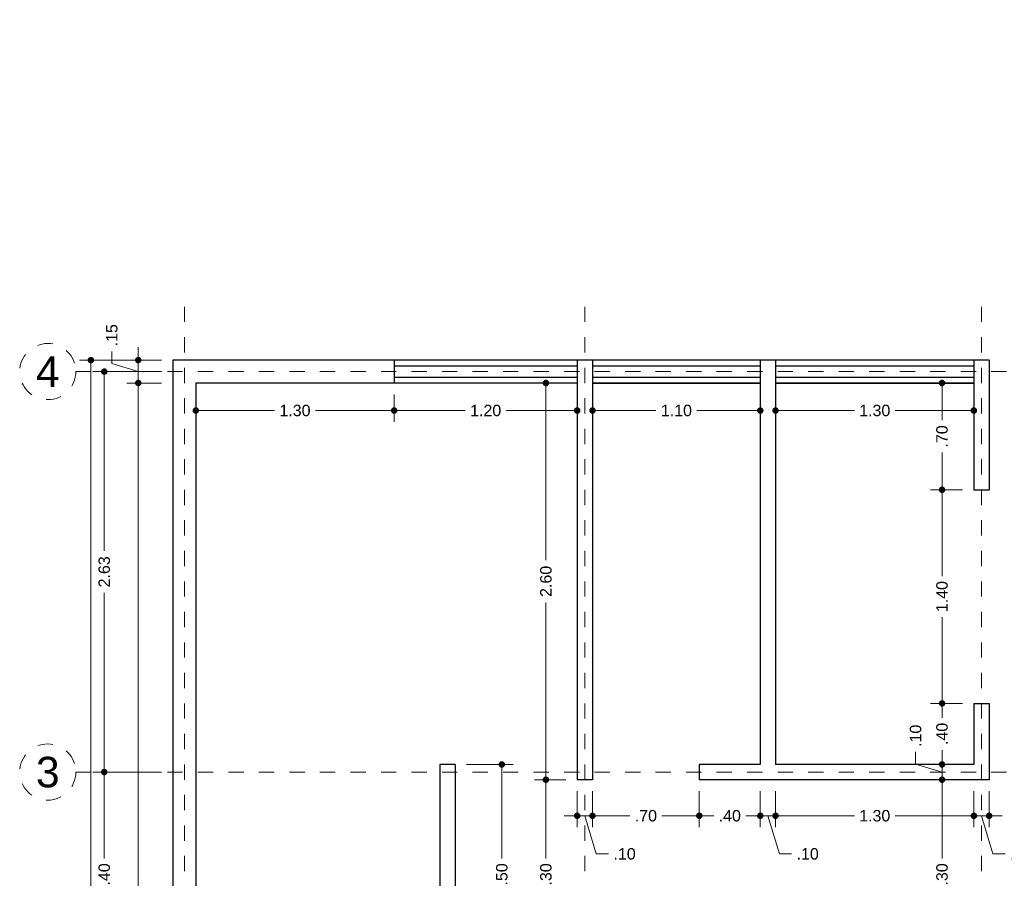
# Model space of a CAD drawing. Header units: millimetres. Extents: x 2563.1 to 2573.1, y 874.8 to 885.8.
# Tile 4 of 5: x 2563.1 to 2569.6, y 879.9 to 885.5. Entities that reach past the tile are written whole.
import ezdxf
from ezdxf.enums import TextEntityAlignment as Align

# ---------------------------------------------------------------- set-up
doc = ezdxf.new("R2010")
doc.units = ezdxf.units.MM
doc.header["$LTSCALE"] = 0.001
doc.linetypes.add('CENTER2', pattern=[28.575, 19.05, -3.175, 3.175, -3.175])
for name, color, linetype, lineweight in [('Cotas', 7, 'Continuous', 18), ('Ejes', 7, 'CENTER2', 5), ('Muros', 7, 'Continuous', 30), ('Ventanas', 250, 'Continuous', 25)]:
    doc.layers.add(name, color=color, linetype=linetype, lineweight=lineweight)
doc.styles.get("Standard").update_dxf_attribs({"font": 'arial.ttf'})
doc.dimstyles.new('1-50', dxfattribs={"dimscale": 50, "dimtxt": 0.0015, "dimasz": 0.00085, "dimexe": 0.0015, "dimexo": 0.0015, "dimgap": 0.0008, "dimtad": 0, "dimzin": 4, "dimdsep": 46, "dimtxsty": 'Standard', "dimblk": 'DOT', "dimcen": 0.09, "dimclrd": 256, "dimclre": 256, "dimclrt": 256, "dimadec": 0, "dimazin": 0, "dimtfac": 1, "dimtmove": 0, "dimatfit": 2, "dimfxl": 0.0015, "dimtfill": 1, "dimtolj": 1, "dimtzin": 4, "dimlwd": -1, "dimlwe": -1, "dimarcsym": 0})

# ---------------------------------------------------------------- blocks, each defined once
blk = doc.blocks.new('_DOT')
at = {"color": 0, "linetype": 'ByBlock'}
blk.add_line((-0.5, 0), (-1, 0), dxfattribs=at)
at = {"color": 0, "linetype": 'ByBlock', "const_width": 0.5}
blk.add_lwpolyline([(-0.25, 0, 1), (0.25, 0, 1)], format="xyb", close=True, dxfattribs=at)
blk = doc.blocks.new('*D2')
at = {"layer": 'Cotas', "transparency": 16777216}
for p, q in [((2564.0774, 883.2855), (2563.5399, 883.2855)), ((2563.6149, 883.243), (2563.6149, 879.7725)), ((2563.6149, 876.028), (2563.6149, 879.4986)), ((2564.0774, 875.9855), (2563.5399, 875.9855))]:
    blk.add_line(p, q, dxfattribs=at)
at = {"layer": 'Defpoints', "color": 0, "transparency": 16777216}
for p in [(2564.1524, 883.2855), (2563.6149, 875.9855), (2564.1524, 875.9855)]:
    blk.add_point(p, dxfattribs=at)
at = {"layer": 'Cotas', "transparency": 16777216, "xscale": 0.0425, "yscale": 0.0425, "zscale": 0.0425}
for p, rotation in [((2563.6149, 883.2855), 90), ((2563.6149, 875.9855), 270)]:
    blk.add_blockref('_DOT', p, dxfattribs=dict(at, rotation=rotation))
at = {"layer": 'Cotas', "transparency": 16777216, "insert": (2563.6149, 879.6355), "char_height": 0.075, "attachment_point": 5, "rotation": 90, "bg_fill": 3, "box_fill_scale": 1.1, "bg_fill_color": 256, "bg_fill_true_color": 13158600, "bg_fill_transparency": 0}
blk.add_mtext('\\A1;7.30', dxfattribs=at)
blk = doc.blocks.new('*D5')
at = {"layer": 'Cotas', "transparency": 16777216}
for p, q in [((2564.0774, 880.5855), (2563.6275, 880.5855)), ((2563.7025, 880.543), (2563.7025, 880.0193)), ((2563.7025, 879.228), (2563.7025, 879.7518)), ((2564.0774, 879.1855), (2563.6275, 879.1855))]:
    blk.add_line(p, q, dxfattribs=at)
at = {"layer": 'Defpoints', "color": 0, "transparency": 16777216}
for p in [(2563.7025, 880.5855), (2564.1524, 880.5855), (2564.1524, 879.1855)]:
    blk.add_point(p, dxfattribs=at)
at = {"layer": 'Cotas', "transparency": 16777216, "xscale": 0.0425, "yscale": 0.0425, "zscale": 0.0425}
for p, rotation in [((2563.7025, 880.5855), 90), ((2563.7025, 879.1855), 270)]:
    blk.add_blockref('_DOT', p, dxfattribs=dict(at, rotation=rotation))
at = {"layer": 'Cotas', "transparency": 16777216, "insert": (2563.7025, 879.8855), "char_height": 0.075, "attachment_point": 5, "rotation": 90, "bg_fill": 3, "box_fill_scale": 1.1, "bg_fill_color": 256, "bg_fill_true_color": 13158600, "bg_fill_transparency": 0}
blk.add_mtext('\\A1;1.40', dxfattribs=at)
blk = doc.blocks.new('*D6')
at = {"layer": 'Cotas', "transparency": 16777216}
for p, q in [((2564.0774, 883.2105), (2563.6275, 883.2105)), ((2563.7025, 883.168), (2563.7025, 882.0361)), ((2563.7025, 880.628), (2563.7025, 881.76)), ((2564.0774, 880.5855), (2563.6275, 880.5855))]:
    blk.add_line(p, q, dxfattribs=at)
at = {"layer": 'Defpoints', "color": 0, "transparency": 16777216}
for p in [(2563.7025, 883.2105), (2564.1524, 883.2105), (2564.1524, 880.5855)]:
    blk.add_point(p, dxfattribs=at)
at = {"layer": 'Cotas', "transparency": 16777216, "xscale": 0.0425, "yscale": 0.0425, "zscale": 0.0425}
for p, rotation in [((2563.7025, 883.2105), 90), ((2563.7025, 880.5855), 270)]:
    blk.add_blockref('_DOT', p, dxfattribs=dict(at, rotation=rotation))
at = {"layer": 'Cotas', "transparency": 16777216, "insert": (2563.7025, 881.898), "char_height": 0.075, "attachment_point": 5, "rotation": 90, "bg_fill": 3, "box_fill_scale": 1.1, "bg_fill_color": 256, "bg_fill_true_color": 13158600, "bg_fill_transparency": 0}
blk.add_mtext('\\A1;2.63', dxfattribs=at)
blk = doc.blocks.new('*D7')
at = {"layer": 'Cotas', "transparency": 16777216}
for p, q in [((2564.0774, 883.1355), (2563.8503, 883.1355)), ((2563.9253, 883.093), (2563.9253, 879.7725)), ((2563.9253, 876.178), (2563.9253, 879.4986)), ((2564.0774, 876.1355), (2563.8503, 876.1355))]:
    blk.add_line(p, q, dxfattribs=at)
at = {"layer": 'Defpoints', "color": 0, "transparency": 16777216}
for p in [(2563.9253, 883.1355), (2564.1524, 883.1355), (2564.1524, 876.1355)]:
    blk.add_point(p, dxfattribs=at)
at = {"layer": 'Cotas', "transparency": 16777216, "xscale": 0.0425, "yscale": 0.0425, "zscale": 0.0425}
for p, rotation in [((2563.9253, 883.1355), 90), ((2563.9253, 876.1355), 270)]:
    blk.add_blockref('_DOT', p, dxfattribs=dict(at, rotation=rotation))
at = {"layer": 'Cotas', "transparency": 16777216, "insert": (2563.9253, 879.6355), "char_height": 0.075, "attachment_point": 5, "rotation": 90, "bg_fill": 3, "box_fill_scale": 1.1, "bg_fill_color": 256, "bg_fill_true_color": 13158600, "bg_fill_transparency": 0}
blk.add_mtext('\\A1;7.00', dxfattribs=at)
blk = doc.blocks.new('*D8')
at = {"layer": 'Cotas', "transparency": 16777216}
for p, q in [((2563.9253, 883.328), (2563.9253, 883.3705)), ((2563.752, 883.2625), (2563.752, 883.3425)), ((2563.9253, 883.2105), (2563.752, 883.2625)), ((2564.0774, 883.2855), (2563.8503, 883.2855)), ((2563.9253, 883.1355), (2563.9253, 883.2855)), ((2563.9253, 883.1355), (2563.9253, 883.2855)), ((2564.0774, 883.1355), (2563.8503, 883.1355)), ((2563.9253, 883.093), (2563.9253, 883.0505))]:
    blk.add_line(p, q, dxfattribs=at)
at = {"layer": 'Defpoints', "color": 0, "transparency": 16777216}
for p in [(2563.9253, 883.2855), (2564.1524, 883.2855), (2564.1524, 883.1355)]:
    blk.add_point(p, dxfattribs=at)
at = {"layer": 'Cotas', "transparency": 16777216, "xscale": 0.0425, "yscale": 0.0425, "zscale": 0.0425}
for p, rotation in [((2563.9253, 883.2855), 270), ((2563.9253, 883.1355), 90)]:
    blk.add_blockref('_DOT', p, dxfattribs=dict(at, rotation=rotation))
at = {"layer": 'Cotas', "transparency": 16777216, "insert": (2563.752, 883.4485), "char_height": 0.075, "attachment_point": 5, "rotation": 90, "bg_fill": 3, "box_fill_scale": 1.1, "bg_fill_color": 256, "bg_fill_true_color": 13158600, "bg_fill_transparency": 0}
blk.add_mtext('\\A1;.15', dxfattribs=at)
blk = doc.blocks.new('*D27')
at = {"layer": 'Cotas', "transparency": 16777216}
for p, q in [((2569.3274, 883.1355), (2569.1186, 883.1355)), ((2569.1936, 883.093), (2569.1936, 882.8911)), ((2569.1936, 882.478), (2569.1936, 882.68)), ((2569.3274, 882.4355), (2569.1186, 882.4355))]:
    blk.add_line(p, q, dxfattribs=at)
at = {"layer": 'Defpoints', "color": 0, "transparency": 16777216}
for p in [(2569.4024, 883.1355), (2569.1936, 882.4355), (2569.4024, 882.4355)]:
    blk.add_point(p, dxfattribs=at)
at = {"layer": 'Cotas', "transparency": 16777216, "xscale": 0.0425, "yscale": 0.0425, "zscale": 0.0425}
for p, rotation in [((2569.1936, 883.1355), 90), ((2569.1936, 882.4355), 270)]:
    blk.add_blockref('_DOT', p, dxfattribs=dict(at, rotation=rotation))
at = {"layer": 'Cotas', "transparency": 16777216, "insert": (2569.1936, 882.7855), "char_height": 0.075, "attachment_point": 5, "rotation": 90, "bg_fill": 3, "box_fill_scale": 1.1, "bg_fill_color": 256, "bg_fill_true_color": 13158600, "bg_fill_transparency": 0}
blk.add_mtext('\\A1;.70', dxfattribs=at)
blk = doc.blocks.new('*D28')
at = {"layer": 'Cotas', "transparency": 16777216}
for p, q in [((2569.3274, 882.4355), (2569.1186, 882.4355)), ((2569.1936, 882.393), (2569.1936, 881.8693)), ((2569.1936, 881.078), (2569.1936, 881.6018)), ((2569.3274, 881.0355), (2569.1186, 881.0355))]:
    blk.add_line(p, q, dxfattribs=at)
at = {"layer": 'Defpoints', "color": 0, "transparency": 16777216}
for p in [(2569.4024, 882.4355), (2569.1936, 881.0355), (2569.4024, 881.0355)]:
    blk.add_point(p, dxfattribs=at)
at = {"layer": 'Cotas', "transparency": 16777216, "xscale": 0.0425, "yscale": 0.0425, "zscale": 0.0425}
for p, rotation in [((2569.1936, 882.4355), 90), ((2569.1936, 881.0355), 270)]:
    blk.add_blockref('_DOT', p, dxfattribs=dict(at, rotation=rotation))
at = {"layer": 'Cotas', "transparency": 16777216, "insert": (2569.1936, 881.7355), "char_height": 0.075, "attachment_point": 5, "rotation": 90, "bg_fill": 3, "box_fill_scale": 1.1, "bg_fill_color": 256, "bg_fill_true_color": 13158600, "bg_fill_transparency": 0}
blk.add_mtext('\\A1;1.40', dxfattribs=at)
blk = doc.blocks.new('*D29')
at = {"layer": 'Cotas', "transparency": 16777216}
for p, q in [((2569.3274, 881.0355), (2569.1186, 881.0355)), ((2569.1936, 880.993), (2569.1936, 880.9411)), ((2569.1936, 880.678), (2569.1936, 880.73)), ((2569.3274, 880.6355), (2569.1186, 880.6355))]:
    blk.add_line(p, q, dxfattribs=at)
at = {"layer": 'Defpoints', "color": 0, "transparency": 16777216}
for p in [(2569.4024, 881.0355), (2569.1936, 880.6355), (2569.4024, 880.6355)]:
    blk.add_point(p, dxfattribs=at)
at = {"layer": 'Cotas', "transparency": 16777216, "xscale": 0.0425, "yscale": 0.0425, "zscale": 0.0425}
for p, rotation in [((2569.1936, 881.0355), 90), ((2569.1936, 880.6355), 270)]:
    blk.add_blockref('_DOT', p, dxfattribs=dict(at, rotation=rotation))
at = {"layer": 'Cotas', "transparency": 16777216, "insert": (2569.1936, 880.8355), "char_height": 0.075, "attachment_point": 5, "rotation": 90, "bg_fill": 3, "box_fill_scale": 1.1, "bg_fill_color": 256, "bg_fill_true_color": 13158600, "bg_fill_transparency": 0}
blk.add_mtext('\\A1;.40', dxfattribs=at)
blk = doc.blocks.new('*D30')
at = {"layer": 'Cotas', "transparency": 16777216}
for p, q in [((2569.0204, 880.6375), (2569.0204, 880.7175)), ((2569.1936, 880.678), (2569.1936, 880.7205)), ((2569.1936, 880.5855), (2569.0204, 880.6375)), ((2569.3274, 880.6355), (2569.1186, 880.6355)), ((2569.1936, 880.6355), (2569.1936, 880.5355)), ((2569.1936, 880.6355), (2569.1936, 880.5355)), ((2569.3231, 880.5355), (2569.1186, 880.5355)), ((2569.1936, 880.493), (2569.1936, 880.4505))]:
    blk.add_line(p, q, dxfattribs=at)
at = {"layer": 'Defpoints', "color": 0, "transparency": 16777216}
for p in [(2569.4024, 880.6355), (2569.1936, 880.5355), (2569.3981, 880.5355)]:
    blk.add_point(p, dxfattribs=at)
at = {"layer": 'Cotas', "transparency": 16777216, "xscale": 0.0425, "yscale": 0.0425, "zscale": 0.0425}
for p, rotation in [((2569.1936, 880.6355), 270), ((2569.1936, 880.5355), 90)]:
    blk.add_blockref('_DOT', p, dxfattribs=dict(at, rotation=rotation))
at = {"layer": 'Cotas', "transparency": 16777216, "insert": (2569.0204, 880.8231), "char_height": 0.075, "attachment_point": 5, "rotation": 90, "bg_fill": 3, "box_fill_scale": 1.1, "bg_fill_color": 256, "bg_fill_true_color": 13158600, "bg_fill_transparency": 0}
blk.add_mtext('\\A1;.10', dxfattribs=at)
blk = doc.blocks.new('*D31')
at = {"layer": 'Cotas', "transparency": 16777216}
for p, q in [((2569.3231, 880.5355), (2569.1186, 880.5355)), ((2569.1936, 880.493), (2569.1936, 880.0193)), ((2569.1936, 879.278), (2569.1936, 879.7518)), ((2569.4274, 879.2355), (2569.1186, 879.2355))]:
    blk.add_line(p, q, dxfattribs=at)
at = {"layer": 'Defpoints', "color": 0, "transparency": 16777216}
for p in [(2569.3981, 880.5355), (2569.1936, 879.2355), (2569.5024, 879.2355)]:
    blk.add_point(p, dxfattribs=at)
at = {"layer": 'Cotas', "transparency": 16777216, "xscale": 0.0425, "yscale": 0.0425, "zscale": 0.0425}
for p, rotation in [((2569.1936, 880.5355), 90), ((2569.1936, 879.2355), 270)]:
    blk.add_blockref('_DOT', p, dxfattribs=dict(at, rotation=rotation))
at = {"layer": 'Cotas', "transparency": 16777216, "insert": (2569.1936, 879.8855), "char_height": 0.075, "attachment_point": 5, "rotation": 90, "bg_fill": 3, "box_fill_scale": 1.1, "bg_fill_color": 256, "bg_fill_true_color": 13158600, "bg_fill_transparency": 0}
blk.add_mtext('\\A1;1.30', dxfattribs=at)
blk = doc.blocks.new('*D33')
at = {"layer": 'Cotas', "transparency": 16777216}
for p, q in [((2566.9024, 880.4605), (2566.9024, 880.2239)), ((2567.6024, 880.4605), (2567.6024, 880.2239)), ((2566.9449, 880.2989), (2567.1469, 880.2989)), ((2567.5599, 880.2989), (2567.358, 880.2989))]:
    blk.add_line(p, q, dxfattribs=at)
at = {"layer": 'Defpoints', "color": 0, "transparency": 16777216}
for p in [(2566.9024, 880.5355), (2567.6024, 880.5355), (2567.6024, 880.2989)]:
    blk.add_point(p, dxfattribs=at)
at = {"layer": 'Cotas', "transparency": 16777216, "xscale": 0.0425, "yscale": 0.0425, "zscale": 0.0425, "rotation": 180}
blk.add_blockref('_DOT', (2566.9024, 880.2989), dxfattribs=at)
at = {"layer": 'Cotas', "transparency": 16777216, "xscale": 0.0425, "yscale": 0.0425, "zscale": 0.0425}
blk.add_blockref('_DOT', (2567.6024, 880.2989), dxfattribs=at)
at = {"layer": 'Cotas', "transparency": 16777216, "insert": (2567.2524, 880.2989), "char_height": 0.075, "attachment_point": 5, "bg_fill": 3, "box_fill_scale": 1.1, "bg_fill_color": 256, "bg_fill_true_color": 13158600, "bg_fill_transparency": 0}
blk.add_mtext('\\A1;.70', dxfattribs=at)
blk = doc.blocks.new('*D34')
at = {"layer": 'Cotas', "transparency": 16777216}
for p, q in [((2567.6024, 880.4605), (2567.6024, 880.2239)), ((2568.0024, 880.4605), (2568.0024, 880.2239)), ((2567.6449, 880.2989), (2567.6969, 880.2989)), ((2567.9599, 880.2989), (2567.908, 880.2989))]:
    blk.add_line(p, q, dxfattribs=at)
at = {"layer": 'Defpoints', "color": 0, "transparency": 16777216}
for p in [(2567.6024, 880.5355), (2568.0024, 880.5355), (2568.0024, 880.2989)]:
    blk.add_point(p, dxfattribs=at)
at = {"layer": 'Cotas', "transparency": 16777216, "xscale": 0.0425, "yscale": 0.0425, "zscale": 0.0425, "rotation": 180}
blk.add_blockref('_DOT', (2567.6024, 880.2989), dxfattribs=at)
at = {"layer": 'Cotas', "transparency": 16777216, "xscale": 0.0425, "yscale": 0.0425, "zscale": 0.0425}
blk.add_blockref('_DOT', (2568.0024, 880.2989), dxfattribs=at)
at = {"layer": 'Cotas', "transparency": 16777216, "insert": (2567.8024, 880.2989), "char_height": 0.075, "attachment_point": 5, "bg_fill": 3, "box_fill_scale": 1.1, "bg_fill_color": 256, "bg_fill_true_color": 13158600, "bg_fill_transparency": 0}
blk.add_mtext('\\A1;.40', dxfattribs=at)
blk = doc.blocks.new('*D35')
at = {"layer": 'Cotas', "transparency": 16777216}
for p, q in [((2568.0024, 880.4605), (2568.0024, 880.2239)), ((2568.1024, 880.4605), (2568.1024, 880.2239)), ((2567.9599, 880.2989), (2567.9174, 880.2989)), ((2568.0024, 880.2989), (2568.1024, 880.2989)), ((2568.0024, 880.2989), (2568.1024, 880.2989)), ((2568.0524, 880.2989), (2568.1274, 880.049)), ((2568.1449, 880.2989), (2568.1874, 880.2989)), ((2568.1274, 880.049), (2568.2074, 880.049))]:
    blk.add_line(p, q, dxfattribs=at)
at = {"layer": 'Defpoints', "color": 0, "transparency": 16777216}
for p in [(2568.0024, 880.5355), (2568.1024, 880.5355), (2568.1024, 880.2989)]:
    blk.add_point(p, dxfattribs=at)
at = {"layer": 'Cotas', "transparency": 16777216, "xscale": 0.0425, "yscale": 0.0425, "zscale": 0.0425}
blk.add_blockref('_DOT', (2568.0024, 880.2989), dxfattribs=at)
at = {"layer": 'Cotas', "transparency": 16777216, "xscale": 0.0425, "yscale": 0.0425, "zscale": 0.0425, "rotation": 180}
blk.add_blockref('_DOT', (2568.1024, 880.2989), dxfattribs=at)
at = {"layer": 'Cotas', "transparency": 16777216, "insert": (2568.3129, 880.049), "char_height": 0.075, "attachment_point": 5, "bg_fill": 3, "box_fill_scale": 1.1, "bg_fill_color": 256, "bg_fill_true_color": 13158600, "bg_fill_transparency": 0}
blk.add_mtext('\\A1;.10', dxfattribs=at)
blk = doc.blocks.new('*D36')
at = {"layer": 'Cotas', "transparency": 16777216}
for p, q in [((2568.1024, 880.4605), (2568.1024, 880.2239)), ((2569.4024, 880.4605), (2569.4024, 880.2239)), ((2568.1449, 880.2989), (2568.6187, 880.2989)), ((2569.3599, 880.2989), (2568.8862, 880.2989))]:
    blk.add_line(p, q, dxfattribs=at)
at = {"layer": 'Defpoints', "color": 0, "transparency": 16777216}
for p in [(2568.1024, 880.5355), (2569.4024, 880.5355), (2569.4024, 880.2989)]:
    blk.add_point(p, dxfattribs=at)
at = {"layer": 'Cotas', "transparency": 16777216, "xscale": 0.0425, "yscale": 0.0425, "zscale": 0.0425, "rotation": 180}
blk.add_blockref('_DOT', (2568.1024, 880.2989), dxfattribs=at)
at = {"layer": 'Cotas', "transparency": 16777216, "xscale": 0.0425, "yscale": 0.0425, "zscale": 0.0425}
blk.add_blockref('_DOT', (2569.4024, 880.2989), dxfattribs=at)
at = {"layer": 'Cotas', "transparency": 16777216, "insert": (2568.7524, 880.2989), "char_height": 0.075, "attachment_point": 5, "bg_fill": 3, "box_fill_scale": 1.1, "bg_fill_color": 256, "bg_fill_true_color": 13158600, "bg_fill_transparency": 0}
blk.add_mtext('\\A1;1.30', dxfattribs=at)
blk = doc.blocks.new('*D38')
at = {"layer": 'Cotas', "transparency": 16777216}
for p, q in [((2566.0774, 880.6355), (2566.3833, 880.6355)), ((2566.3083, 880.593), (2566.3083, 880.0193)), ((2566.3083, 879.178), (2566.3083, 879.7518)), ((2566.0774, 879.1355), (2566.3833, 879.1355))]:
    blk.add_line(p, q, dxfattribs=at)
at = {"layer": 'Defpoints', "color": 0, "transparency": 16777216}
for p in [(2566.0024, 880.6355), (2566.3083, 880.6355), (2566.0024, 879.1355)]:
    blk.add_point(p, dxfattribs=at)
at = {"layer": 'Cotas', "transparency": 16777216, "xscale": 0.0425, "yscale": 0.0425, "zscale": 0.0425}
for p, rotation in [((2566.3083, 880.6355), 90), ((2566.3083, 879.1355), 270)]:
    blk.add_blockref('_DOT', p, dxfattribs=dict(at, rotation=rotation))
at = {"layer": 'Cotas', "transparency": 16777216, "insert": (2566.3083, 879.8855), "char_height": 0.075, "attachment_point": 5, "rotation": 90, "bg_fill": 3, "box_fill_scale": 1.1, "bg_fill_color": 256, "bg_fill_true_color": 13158600, "bg_fill_transparency": 0}
blk.add_mtext('\\A1;1.50', dxfattribs=at)
blk = doc.blocks.new('*D39')
at = {"layer": 'Cotas', "transparency": 16777216}
for p, q in [((2564.3024, 883.0605), (2564.3024, 882.8801)), ((2565.6024, 883.0605), (2565.6024, 882.8801)), ((2564.3449, 882.9551), (2564.8187, 882.9551)), ((2565.5599, 882.9551), (2565.0862, 882.9551))]:
    blk.add_line(p, q, dxfattribs=at)
at = {"layer": 'Defpoints', "color": 0, "transparency": 16777216}
for p in [(2564.3024, 883.1355), (2565.6024, 883.1355), (2565.6024, 882.9551)]:
    blk.add_point(p, dxfattribs=at)
at = {"layer": 'Cotas', "transparency": 16777216, "xscale": 0.0425, "yscale": 0.0425, "zscale": 0.0425, "rotation": 180}
blk.add_blockref('_DOT', (2564.3024, 882.9551), dxfattribs=at)
at = {"layer": 'Cotas', "transparency": 16777216, "xscale": 0.0425, "yscale": 0.0425, "zscale": 0.0425}
blk.add_blockref('_DOT', (2565.6024, 882.9551), dxfattribs=at)
at = {"layer": 'Cotas', "transparency": 16777216, "insert": (2564.9524, 882.9551), "char_height": 0.075, "attachment_point": 5, "bg_fill": 3, "box_fill_scale": 1.1, "bg_fill_color": 256, "bg_fill_true_color": 13158600, "bg_fill_transparency": 0}
blk.add_mtext('\\A1;1.30', dxfattribs=at)
blk = doc.blocks.new('*D40')
at = {"layer": 'Cotas', "transparency": 16777216}
for p, q in [((2565.6024, 883.0605), (2565.6024, 882.8801)), ((2566.8024, 883.0605), (2566.8024, 882.8801)), ((2565.6449, 882.9551), (2566.0687, 882.9551)), ((2566.7599, 882.9551), (2566.3362, 882.9551))]:
    blk.add_line(p, q, dxfattribs=at)
at = {"layer": 'Defpoints', "color": 0, "transparency": 16777216}
for p in [(2565.6024, 883.1355), (2566.8024, 883.1355), (2566.8024, 882.9551)]:
    blk.add_point(p, dxfattribs=at)
at = {"layer": 'Cotas', "transparency": 16777216, "xscale": 0.0425, "yscale": 0.0425, "zscale": 0.0425, "rotation": 180}
blk.add_blockref('_DOT', (2565.6024, 882.9551), dxfattribs=at)
at = {"layer": 'Cotas', "transparency": 16777216, "xscale": 0.0425, "yscale": 0.0425, "zscale": 0.0425}
blk.add_blockref('_DOT', (2566.8024, 882.9551), dxfattribs=at)
at = {"layer": 'Cotas', "transparency": 16777216, "insert": (2566.2024, 882.9551), "char_height": 0.075, "attachment_point": 5, "bg_fill": 3, "box_fill_scale": 1.1, "bg_fill_color": 256, "bg_fill_true_color": 13158600, "bg_fill_transparency": 0}
blk.add_mtext('\\A1;1.20', dxfattribs=at)
blk = doc.blocks.new('*D41')
at = {"layer": 'Cotas', "transparency": 16777216}
for p, q in [((2566.9024, 883.0605), (2566.9024, 882.8801)), ((2568.0024, 883.0605), (2568.0024, 882.8801)), ((2566.9449, 882.9551), (2567.3187, 882.9551)), ((2567.9599, 882.9551), (2567.5862, 882.9551))]:
    blk.add_line(p, q, dxfattribs=at)
at = {"layer": 'Defpoints', "color": 0, "transparency": 16777216}
for p in [(2566.9024, 883.1355), (2568.0024, 883.1355), (2568.0024, 882.9551)]:
    blk.add_point(p, dxfattribs=at)
at = {"layer": 'Cotas', "transparency": 16777216, "xscale": 0.0425, "yscale": 0.0425, "zscale": 0.0425, "rotation": 180}
blk.add_blockref('_DOT', (2566.9024, 882.9551), dxfattribs=at)
at = {"layer": 'Cotas', "transparency": 16777216, "xscale": 0.0425, "yscale": 0.0425, "zscale": 0.0425}
blk.add_blockref('_DOT', (2568.0024, 882.9551), dxfattribs=at)
at = {"layer": 'Cotas', "transparency": 16777216, "insert": (2567.4524, 882.9551), "char_height": 0.075, "attachment_point": 5, "bg_fill": 3, "box_fill_scale": 1.1, "bg_fill_color": 256, "bg_fill_true_color": 13158600, "bg_fill_transparency": 0}
blk.add_mtext('\\A1;1.10', dxfattribs=at)
blk = doc.blocks.new('*D42')
at = {"layer": 'Cotas', "transparency": 16777216}
for p, q in [((2568.1024, 883.0605), (2568.1024, 882.8801)), ((2569.4024, 883.0605), (2569.4024, 882.8801)), ((2568.1449, 882.9551), (2568.6187, 882.9551)), ((2569.3599, 882.9551), (2568.8862, 882.9551))]:
    blk.add_line(p, q, dxfattribs=at)
at = {"layer": 'Defpoints', "color": 0, "transparency": 16777216}
for p in [(2568.1024, 883.1355), (2569.4024, 883.1355), (2569.4024, 882.9551)]:
    blk.add_point(p, dxfattribs=at)
at = {"layer": 'Cotas', "transparency": 16777216, "xscale": 0.0425, "yscale": 0.0425, "zscale": 0.0425, "rotation": 180}
blk.add_blockref('_DOT', (2568.1024, 882.9551), dxfattribs=at)
at = {"layer": 'Cotas', "transparency": 16777216, "xscale": 0.0425, "yscale": 0.0425, "zscale": 0.0425}
blk.add_blockref('_DOT', (2569.4024, 882.9551), dxfattribs=at)
at = {"layer": 'Cotas', "transparency": 16777216, "insert": (2568.7524, 882.9551), "char_height": 0.075, "attachment_point": 5, "bg_fill": 3, "box_fill_scale": 1.1, "bg_fill_color": 256, "bg_fill_true_color": 13158600, "bg_fill_transparency": 0}
blk.add_mtext('\\A1;1.30', dxfattribs=at)
blk = doc.blocks.new('*D52')
at = {"layer": 'Cotas', "transparency": 16777216}
for p, q in [((2566.8024, 880.4605), (2566.8024, 880.2239)), ((2566.9024, 880.4605), (2566.9024, 880.2239)), ((2566.7599, 880.2989), (2566.7174, 880.2989)), ((2566.9024, 880.2989), (2566.8024, 880.2989)), ((2566.9024, 880.2989), (2566.8024, 880.2989)), ((2566.8524, 880.2989), (2566.9274, 880.049)), ((2566.9449, 880.2989), (2566.9874, 880.2989)), ((2566.9274, 880.049), (2567.0074, 880.049))]:
    blk.add_line(p, q, dxfattribs=at)
at = {"layer": 'Defpoints', "color": 0, "transparency": 16777216}
for p in [(2566.8024, 880.5355), (2566.9024, 880.5355), (2566.8024, 880.2989)]:
    blk.add_point(p, dxfattribs=at)
at = {"layer": 'Cotas', "transparency": 16777216, "xscale": 0.0425, "yscale": 0.0425, "zscale": 0.0425}
blk.add_blockref('_DOT', (2566.8024, 880.2989), dxfattribs=at)
at = {"layer": 'Cotas', "transparency": 16777216, "xscale": 0.0425, "yscale": 0.0425, "zscale": 0.0425, "rotation": 180}
blk.add_blockref('_DOT', (2566.9024, 880.2989), dxfattribs=at)
at = {"layer": 'Cotas', "transparency": 16777216, "insert": (2567.1129, 880.049), "char_height": 0.075, "attachment_point": 5, "bg_fill": 3, "box_fill_scale": 1.1, "bg_fill_color": 256, "bg_fill_true_color": 13158600, "bg_fill_transparency": 0}
blk.add_mtext('\\A1;.10', dxfattribs=at)
blk = doc.blocks.new('*D53')
at = {"layer": 'Cotas', "transparency": 16777216}
for p, q in [((2569.4024, 880.4605), (2569.4024, 880.2239)), ((2569.5024, 880.4605), (2569.5024, 880.2239)), ((2569.3599, 880.2989), (2569.3174, 880.2989)), ((2569.4024, 880.2989), (2569.5024, 880.2989)), ((2569.4024, 880.2989), (2569.5024, 880.2989)), ((2569.4524, 880.2989), (2569.5274, 880.049)), ((2569.5449, 880.2989), (2569.5874, 880.2989)), ((2569.5274, 880.049), (2569.6074, 880.049))]:
    blk.add_line(p, q, dxfattribs=at)
at = {"layer": 'Defpoints', "color": 0, "transparency": 16777216}
for p in [(2569.4024, 880.5355), (2569.5024, 880.5355), (2569.5024, 880.2989)]:
    blk.add_point(p, dxfattribs=at)
at = {"layer": 'Cotas', "transparency": 16777216, "xscale": 0.0425, "yscale": 0.0425, "zscale": 0.0425}
blk.add_blockref('_DOT', (2569.4024, 880.2989), dxfattribs=at)
at = {"layer": 'Cotas', "transparency": 16777216, "xscale": 0.0425, "yscale": 0.0425, "zscale": 0.0425, "rotation": 180}
blk.add_blockref('_DOT', (2569.5024, 880.2989), dxfattribs=at)
at = {"layer": 'Cotas', "transparency": 16777216, "insert": (2569.7129, 880.049), "char_height": 0.075, "attachment_point": 5, "bg_fill": 3, "box_fill_scale": 1.1, "bg_fill_color": 256, "bg_fill_true_color": 13158600, "bg_fill_transparency": 0}
blk.add_mtext('\\A1;.10', dxfattribs=at)
blk = doc.blocks.new('*D55')
at = {"layer": 'Cotas', "transparency": 16777216}
for p, q in [((2566.7274, 880.5355), (2566.5222, 880.5355)), ((2566.5972, 880.493), (2566.5972, 880.0193)), ((2566.5972, 879.278), (2566.5972, 879.7518)), ((2566.7274, 879.2355), (2566.5222, 879.2355))]:
    blk.add_line(p, q, dxfattribs=at)
at = {"layer": 'Defpoints', "color": 0, "transparency": 16777216}
for p in [(2566.5972, 880.5355), (2566.8024, 880.5355), (2566.8024, 879.2355)]:
    blk.add_point(p, dxfattribs=at)
at = {"layer": 'Cotas', "transparency": 16777216, "xscale": 0.0425, "yscale": 0.0425, "zscale": 0.0425}
for p, rotation in [((2566.5972, 880.5355), 90), ((2566.5972, 879.2355), 270)]:
    blk.add_blockref('_DOT', p, dxfattribs=dict(at, rotation=rotation))
at = {"layer": 'Cotas', "transparency": 16777216, "insert": (2566.5972, 879.8855), "char_height": 0.075, "attachment_point": 5, "rotation": 90, "bg_fill": 3, "box_fill_scale": 1.1, "bg_fill_color": 256, "bg_fill_true_color": 13158600, "bg_fill_transparency": 0}
blk.add_mtext('\\A1;1.30', dxfattribs=at)
blk = doc.blocks.new('*D56')
at = {"layer": 'Cotas', "transparency": 16777216}
for p, q in [((2566.7274, 883.1355), (2566.5222, 883.1355)), ((2566.5972, 883.093), (2566.5972, 881.9735)), ((2566.5972, 880.578), (2566.5972, 881.6976)), ((2566.7274, 880.5355), (2566.5222, 880.5355))]:
    blk.add_line(p, q, dxfattribs=at)
at = {"layer": 'Defpoints', "color": 0, "transparency": 16777216}
for p in [(2566.5972, 883.1355), (2566.8024, 883.1355), (2566.8024, 880.5355)]:
    blk.add_point(p, dxfattribs=at)
at = {"layer": 'Cotas', "transparency": 16777216, "xscale": 0.0425, "yscale": 0.0425, "zscale": 0.0425}
for p, rotation in [((2566.5972, 883.1355), 90), ((2566.5972, 880.5355), 270)]:
    blk.add_blockref('_DOT', p, dxfattribs=dict(at, rotation=rotation))
at = {"layer": 'Cotas', "transparency": 16777216, "insert": (2566.5972, 881.8355), "char_height": 0.075, "attachment_point": 5, "rotation": 90, "bg_fill": 3, "box_fill_scale": 1.1, "bg_fill_color": 256, "bg_fill_true_color": 13158600, "bg_fill_transparency": 0}
blk.add_mtext('\\A1;2.60', dxfattribs=at)

msp = doc.modelspace()

# ---------------------------------------------------------------- hatches: boundary and pattern name
h = msp.add_hatch()
h.set_pattern_fill('ANGLE', color=256)
h.set_pattern_definition([(0, (-0.7894, 0.175), (0, 6.985), [5.08, -1.905]), (90, (-0.7894, 0.175), (-6.985, 4e-16), [5.08, -1.905])])
h.paths.add_polyline_path([(2568.8734, 885.5169), (2568.1833, 885.2658), (2568.2409, 885.1076)])

# ---------------------------------------------------------------- linework, layer by layer
at = {"layer": 'Ejes', "linetype": 'CENTER2'}
for p, q in [((2564.2274, 875.1355), (2564.2274, 883.6855)), ((2566.8524, 875.1355), (2566.8524, 883.6855)), ((2569.4524, 875.1355), (2569.4524, 883.6855)), ((2563.5163, 883.2105), (2572.9051, 883.2105)), ((2563.5163, 880.5855), (2572.9051, 880.5855))]:
    msp.add_line(p, q, dxfattribs=at)
at = {"layer": 'Ejes'}
for centre in [(2563.3322, 883.2105), (2563.3322, 880.5855)]:
    msp.add_circle(centre, 0.1841, dxfattribs=at)
at = {"layer": 'Muros'}
for p, q in [((2564.1524, 883.2855), (2564.1524, 875.9855)), ((2569.5024, 883.2855), (2564.1524, 883.2855)), ((2569.5024, 883.2855), (2569.5024, 882.4355)), ((2566.8024, 883.1355), (2564.3024, 883.1355)), ((2564.3024, 883.1355), (2564.3024, 876.1355)), ((2566.8024, 883.1355), (2566.8024, 880.5355)), ((2566.9024, 883.1355), (2566.9024, 880.5355)), ((2568.0024, 883.1355), (2568.0024, 880.6355)), ((2568.1024, 883.1355), (2568.1024, 880.6355)), ((2569.4024, 883.1355), (2569.4024, 882.4355)), ((2569.4024, 882.4355), (2569.5024, 882.4355)), ((2569.4024, 881.0355), (2569.5024, 881.0355)), ((2569.4024, 881.0355), (2569.4024, 880.6355)), ((2569.5024, 881.0355), (2569.5024, 880.5355)), ((2565.9024, 880.6355), (2565.9024, 879.1355)), ((2566.0024, 880.6355), (2565.9024, 880.6355)), ((2566.0024, 880.6355), (2566.0024, 879.1355)), ((2567.6024, 880.6355), (2567.6024, 880.5355)), ((2568.0024, 880.6355), (2567.6024, 880.6355)), ((2569.4024, 880.6355), (2568.1024, 880.6355)), ((2566.9024, 880.5355), (2566.8024, 880.5355)), ((2569.5024, 880.5355), (2567.6024, 880.5355))]:
    msp.add_line(p, q, dxfattribs=at)
at = {"layer": 'Ventanas'}
for p, q in [((2565.6024, 883.2855), (2565.6024, 883.1355)), ((2565.6024, 883.248), (2566.8024, 883.248)), ((2566.8024, 883.2855), (2566.8024, 883.1355)), ((2566.9024, 883.2855), (2566.9024, 883.1355)), ((2566.9024, 883.248), (2568.0024, 883.248)), ((2568.0024, 883.2855), (2568.0024, 883.1355)), ((2568.1024, 883.2855), (2568.1024, 883.1355)), ((2568.1024, 883.248), (2569.4024, 883.248)), ((2569.4024, 883.2855), (2569.4024, 883.1355)), ((2565.6024, 883.173), (2566.8024, 883.173)), ((2566.9024, 883.173), (2568.0024, 883.173)), ((2568.1024, 883.173), (2569.4024, 883.173)), ((2568.0024, 883.1355), (2566.9024, 883.1355)), ((2569.4024, 883.1355), (2568.1024, 883.1355)), ((2569.4024, 883.1355), (2568.1024, 883.1355))]:
    msp.add_line(p, q, dxfattribs=at)

# ---------------------------------------------------------------- texts
at = {"layer": 'Ejes'}
for s, p in [('4', (2563.3322, 883.2105)), ('3', (2563.3322, 880.5855))]:
    msp.add_text(s, height=0.2, dxfattribs=at).set_placement(p, align=Align.MIDDLE_CENTER)

# ---------------------------------------------------------------- next in the draw order: dimensions: what is measured, and where the dimension line sits
at = {"layer": 'Cotas'}
for base, p1, p2, picture, middle in [((2563.6149, 875.9855), (2564.1524, 883.2855), (2564.1524, 875.9855), '*D2', (2563.6149, 879.6355)), ((2569.1936, 882.4355), (2569.4024, 883.1355), (2569.4024, 882.4355), '*D27', (2569.1936, 882.7855)), ((2566.3083, 880.6355), (2566.0024, 879.1355), (2566.0024, 880.6355), '*D38', (2566.3083, 879.8855))]:
    dim = msp.add_linear_dim(base=base, p1=p1, p2=p2, angle=90, dimstyle='1-50', dxfattribs=at)
    dim.commit()
    dim.dimension.update_dxf_attribs({"geometry": picture, "text_midpoint": middle})
for base, p1, p2, picture, middle in [((2565.6024, 882.9551), (2564.3024, 883.1355), (2565.6024, 883.1355), '*D39', (2564.9524, 882.9551)), ((2567.6024, 880.2989), (2566.9024, 880.5355), (2567.6024, 880.5355), '*D33', (2567.2524, 880.2989))]:
    dim = msp.add_linear_dim(base=base, p1=p1, p2=p2, dimstyle='1-50', dxfattribs=at)
    dim.commit()
    dim.dimension.update_dxf_attribs({"geometry": picture, "text_midpoint": middle})
dim = msp.add_linear_dim(base=(2568.0024, 882.9551), p1=(2566.9024, 883.1355), p2=(2568.0024, 883.1355), dimstyle='1-50', override={"dimtmove": 1}, dxfattribs=at)
dim.commit()
dim.dimension.update_dxf_attribs({"geometry": '*D41', "text_midpoint": (2567.4524, 882.9551)})

# ---------------------------------------------------------------- next in the draw order: linework, layer by layer
at = {"layer": 'Muros'}
msp.add_line((2566.9024, 883.1355), (2568.0024, 883.1355), dxfattribs=at)

# ---------------------------------------------------------------- next in the draw order: dimensions: what is measured, and where the dimension line sits
at = {"layer": 'Cotas'}
for base, p1, p2, picture, middle in [((2566.8024, 882.9551), (2565.6024, 883.1355), (2566.8024, 883.1355), '*D40', (2566.2024, 882.9551)), ((2569.4024, 882.9551), (2568.1024, 883.1355), (2569.4024, 883.1355), '*D42', (2568.7524, 882.9551)), ((2566.8024, 880.2989), (2566.9024, 880.5355), (2566.8024, 880.5355), '*D52', (2567.0474, 880.049)), ((2568.0024, 880.2989), (2567.6024, 880.5355), (2568.0024, 880.5355), '*D34', (2567.8024, 880.2989))]:
    dim = msp.add_linear_dim(base=base, p1=p1, p2=p2, dimstyle='1-50', override={"dimtmove": 1}, dxfattribs=at)
    dim.commit()
    dim.dimension.update_dxf_attribs({"geometry": picture, "text_midpoint": middle})
for base, p1, p2, picture, middle in [((2569.1936, 881.0355), (2569.4024, 882.4355), (2569.4024, 881.0355), '*D28', (2569.1936, 881.7355)), ((2563.7025, 880.5855), (2564.1524, 879.1855), (2564.1524, 880.5855), '*D5', (2563.7025, 879.8855))]:
    dim = msp.add_linear_dim(base=base, p1=p1, p2=p2, angle=90, dimstyle='1-50', override={"dimtmove": 1}, dxfattribs=at)
    dim.commit()
    dim.dimension.update_dxf_attribs({"geometry": picture, "text_midpoint": middle})

# ---------------------------------------------------------------- next in the draw order: linework, layer by layer
at = {"layer": 'Muros'}
msp.add_line((2568.1024, 883.1355), (2569.4024, 883.1355), dxfattribs=at)

# ---------------------------------------------------------------- next in the draw order: dimensions: what is measured, and where the dimension line sits
at = {"layer": 'Cotas'}
for base, p1, p2, picture, middle in [((2563.7025429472, 883.2105424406), (2564.1524237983, 880.5855424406), (2564.1524237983, 883.2105424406), '*D6', (2563.7025429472, 881.8980424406)), ((2569.1936, 880.6355), (2569.4024, 881.0355), (2569.4024, 880.6355), '*D29', (2569.1936, 880.8355)), ((2566.5972, 880.5355), (2566.8024, 879.2355), (2566.8024, 880.5355), '*D55', (2566.5972, 879.8855))]:
    dim = msp.add_linear_dim(base=base, p1=p1, p2=p2, angle=90, dimstyle='1-50', override={"dimtmove": 1}, dxfattribs=at)
    dim.commit()
    dim.dimension.update_dxf_attribs({"geometry": picture, "text_midpoint": middle})
dim = msp.add_linear_dim(base=(2568.1024, 880.2989), p1=(2568.0024, 880.5355), p2=(2568.1024, 880.5355), dimstyle='1-50', override={"dimtmove": 1}, dxfattribs=at)
dim.commit()
dim.dimension.update_dxf_attribs({"geometry": '*D35', "text_midpoint": (2568.2474, 880.049)})

# ---------------------------------------------------------------- next in the draw order: dimensions: what is measured, and where the dimension line sits
dim = msp.add_linear_dim(base=(2563.9253, 883.1355), p1=(2564.1524, 876.1355), p2=(2564.1524, 883.1355), angle=90, dimstyle='1-50', dxfattribs=at)
dim.commit()
dim.dimension.update_dxf_attribs({"geometry": '*D7', "text_midpoint": (2563.9253, 879.6355)})
for base, p1, p2, picture, middle in [((2566.5972, 883.1355), (2566.8024, 880.5355), (2566.8024, 883.1355), '*D56', (2566.5972, 881.8355)), ((2569.1936, 880.5355), (2569.4024, 880.6355), (2569.3981, 880.5355), '*D30', (2569.0204, 880.7575))]:
    dim = msp.add_linear_dim(base=base, p1=p1, p2=p2, angle=90, dimstyle='1-50', override={"dimtmove": 1}, dxfattribs=at)
    dim.commit()
    dim.dimension.update_dxf_attribs({"geometry": picture, "text_midpoint": middle})

# ---------------------------------------------------------------- next in the draw order: dimensions: what is measured, and where the dimension line sits
for base, p1, p2, picture, middle in [((2563.9253, 883.2855), (2564.1524, 883.1355), (2564.1524, 883.2855), '*D8', (2563.752, 883.3825)), ((2569.1936, 879.2355), (2569.3981, 880.5355), (2569.5024, 879.2355), '*D31', (2569.1936, 879.8855))]:
    dim = msp.add_linear_dim(base=base, p1=p1, p2=p2, angle=90, dimstyle='1-50', override={"dimtmove": 1}, dxfattribs=at)
    dim.commit()
    dim.dimension.update_dxf_attribs({"geometry": picture, "text_midpoint": middle})

# ---------------------------------------------------------------- next in the draw order: dimensions: what is measured, and where the dimension line sits
dim = msp.add_linear_dim(base=(2569.4024, 880.2989), p1=(2568.1024, 880.5355), p2=(2569.4024, 880.5355), dimstyle='1-50', override={"dimtmove": 1}, dxfattribs=at)
dim.commit()
dim.dimension.update_dxf_attribs({"geometry": '*D36', "text_midpoint": (2568.7524, 880.2989)})

# ---------------------------------------------------------------- next in the draw order: dimensions: what is measured, and where the dimension line sits
dim = msp.add_linear_dim(base=(2569.5024, 880.2989), p1=(2569.4024, 880.5355), p2=(2569.5024, 880.5355), dimstyle='1-50', override={"dimtmove": 1}, dxfattribs=at)
dim.commit()
dim.dimension.update_dxf_attribs({"geometry": '*D53', "text_midpoint": (2569.6474, 880.049)})

doc.saveas('drawing.dxf')
